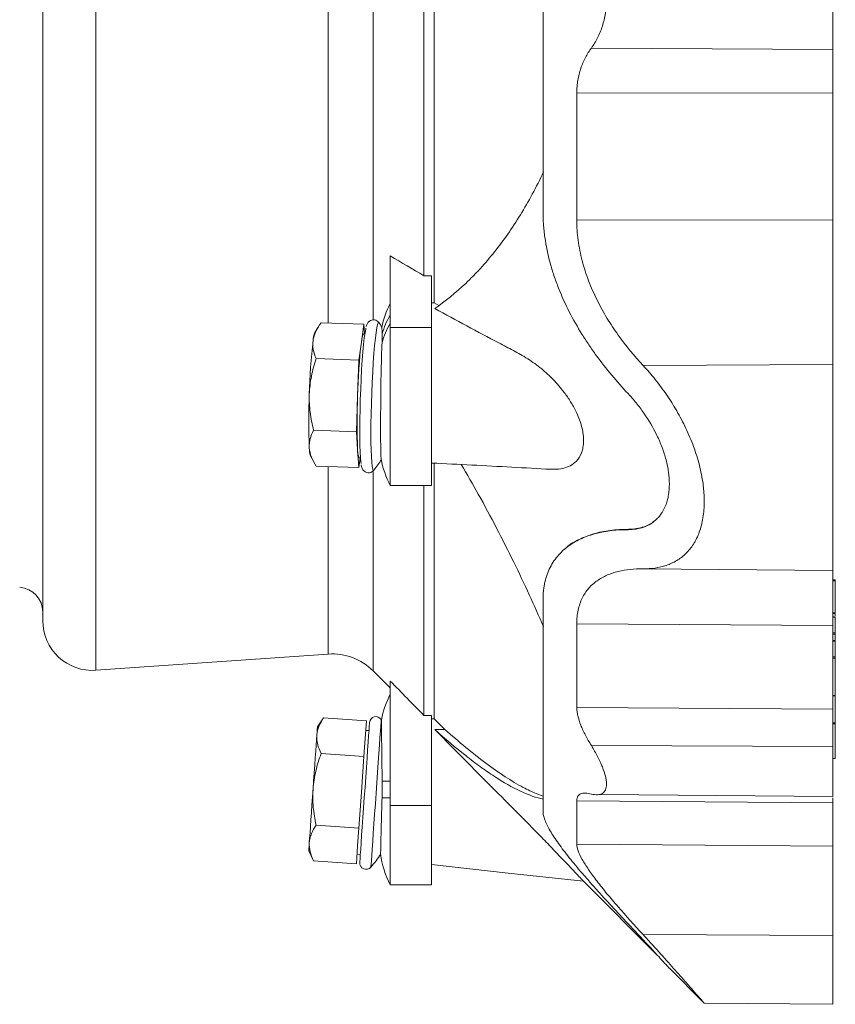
# Model space of a CAD drawing. Header units: millimetres. Extents: x -49 to 952, y -254 to 809.
# Tile 5 of 10: x 158 to 355, y 318 to 556. Entities that reach past the tile are written whole.
import ezdxf

# ---------------------------------------------------------------- set-up
doc = ezdxf.new("R2010")
doc.units = ezdxf.units.MM

msp = doc.modelspace()

# ---------------------------------------------------------------- linework, layer by layer
at = {"color": 7, "linetype": 'Continuous', "lineweight": 15}
for p, q in [((258.34, 487.34), (258.34, 633.94)), ((255.86, 493.91), (255.86, 627.38)), ((163.74, 410.51), (163.74, 560.64)), ((354.74, 548.62), (296.35, 548.93)), ((247.74, 481.38), (247.74, 498.69)), ((255.86, 493.91), (257.74, 493.91)), ((257.74, 481.38), (257.74, 493.91)), ((257.74, 487.34), (258.34, 487.34)), ((258.34, 487.34), (259.48, 486.74)), ((230.37, 481.57), (229.5, 480.17)), ((241.35, 482.16), (231.02, 482.52)), ((241.35, 482.16), (240.75, 477.84)), ((241.51, 479.83), (241.35, 482.16)), ((247.74, 443.18), (247.74, 481.38)), ((257.74, 443.18), (257.74, 481.38)), ((241.59, 479.83), (241.27, 479.84)), ((240.75, 477.84), (240.14, 473.52)), ((240.14, 473.52), (229.81, 473.88)), ((240.14, 473.52), (239.84, 464.87)), ((239.84, 464.87), (239.54, 456.21)), ((239.54, 456.21), (229.2, 456.57)), ((239.54, 456.21), (239.84, 451.88)), ((228.46, 450.35), (229.23, 448.89)), ((239.84, 451.88), (240.14, 447.54)), ((240.14, 447.54), (240.47, 449.85)), ((240.22, 449.86), (240.54, 449.85)), ((240.14, 447.54), (229.81, 447.9)), ((258.34, 386.85), (258.34, 448.53)), ((247.74, 443.18), (257.74, 443.18)), ((255.86, 387.64), (255.86, 443.18)), ((305.22, 432.52), (305.36, 432.63)), ((308.9, 423.07), (354.74, 422.67)), ((355.25, 420.43), (354.74, 420.43)), ((355.25, 412.44), (355.25, 420.18)), ((355.31, 412.28), (354.68, 412.28)), ((355.25, 411.5), (354.74, 411.5)), ((355.25, 407.57), (355.25, 411.38)), ((355.25, 405.73), (355.25, 407.24)), ((355.25, 405.71), (354.74, 405.71)), ((355.25, 401.78), (355.25, 405.59)), ((176.58, 398.54), (232.73, 402.47)), ((355.25, 392.44), (355.25, 401.45)), ((243.61, 398.4), (247.74, 394.27)), ((247.74, 365.88), (247.74, 395.94)), ((354.74, 392.41), (355.25, 392.41)), ((355.25, 385.85), (355.25, 392.39)), ((231.62, 387.06), (230.12, 384.84)), ((241.95, 386.34), (231.62, 387.06)), ((241.95, 386.34), (241.65, 382.02)), ((255.86, 387.64), (257.74, 387.64)), ((257.74, 365.88), (257.74, 387.64)), ((257.74, 386.85), (258.34, 386.85)), ((258.34, 386.85), (260.94, 384.23)), ((355.25, 377.26), (355.25, 385.61)), ((242.59, 383.97), (241.79, 384.02)), ((258.47, 384.23), (260.94, 384.23)), ((241.65, 382.02), (241.35, 377.7)), ((241.35, 377.7), (231.02, 378.42)), ((354.74, 380.15), (296.35, 380.34)), ((241.35, 377.7), (240.75, 369.06)), ((354.74, 377.23), (355.25, 377.23)), ((240.75, 369.06), (240.14, 360.42)), ((298.47, 368.56), (354.74, 368.08)), ((247.74, 346.71), (247.74, 365.88)), ((257.74, 346.71), (257.74, 365.88)), ((240.14, 360.42), (229.81, 361.14)), ((240.14, 360.42), (239.84, 356.1)), ((228.03, 354.91), (229.2, 352.5)), ((239.84, 356.1), (239.54, 351.78)), ((239.54, 351.78), (229.2, 352.5)), ((239.7, 354.1), (240.5, 354.04)), ((294.43, 347.58), (312.19, 329.81)), ((247.74, 346.71), (257.74, 346.71)), ((315.2, 326.52), (323.6, 318.11)), ((323.6, 318.09), (354.74, 317.82))]:
    msp.add_line(p, q, dxfattribs=at)
at = {"color": 8, "linetype": 'Continuous', "lineweight": 0}
for p, q in [((176.58, 398.54), (176.58, 560.64)), ((232.73, 482.46), (232.73, 560.64)), ((243.61, 483.16), (243.61, 560.64)), ((354.74, 538.02), (292.82, 538.08)), ((354.74, 507.3), (292.82, 507.43)), ((257.74, 481.38), (247.74, 481.38)), ((354.74, 472.42), (308.84, 472.22)), ((232.73, 402.47), (232.73, 447.8)), ((243.61, 398.4), (243.61, 446.89)), ((355.25, 420.18), (354.74, 420.18)), ((355.25, 412.44), (354.74, 412.44)), ((354.74, 409.37), (292.82, 409.75)), ((355.25, 411.38), (354.74, 411.38)), ((355.25, 407.57), (354.74, 407.57)), ((355.25, 407.24), (354.74, 407.24)), ((355.25, 405.59), (354.74, 405.59)), ((355.25, 401.78), (354.74, 401.78)), ((355.25, 401.45), (354.74, 401.45)), ((355.25, 392.44), (354.74, 392.44)), ((354.74, 389.15), (292.82, 389.59)), ((355.25, 385.85), (354.74, 385.85)), ((355.25, 385.61), (354.74, 385.61)), ((355.25, 377.26), (354.74, 377.26)), ((247.74, 371.74), (245.78, 371.74)), ((247.74, 367.71), (245.74, 367.71)), ((354.74, 366.54), (292.82, 367.03)), ((257.74, 365.88), (247.74, 365.88)), ((354.74, 356.03), (292.82, 356.55)), ((354.74, 334.45), (308.84, 334.65))]:
    msp.add_line(p, q, dxfattribs=at)
at = {"color": 7, "linetype": 'Continuous', "lineweight": 15, "flags": 128}
for points in [[(241.86, 481.22), (241.8, 481), (241.63, 480.09), (241.46, 478.86), (241.29, 477.32), (241.12, 475.52), (240.97, 473.49), (240.82, 471.28), (240.69, 468.93), (240.58, 466.49), (240.49, 464.01), (240.42, 461.56), (240.38, 459.17), (240.36, 456.9), (240.37, 454.8), (240.4, 452.92), (240.46, 451.29), (240.53, 449.95), (240.63, 448.92), (240.69, 448.55)], [(240.75, 477.84), (240.88, 478.71), (241.02, 479.33), (241.15, 479.71), (241.27, 479.84), (241.27, 479.84)], [(289.91, 427.87), (289.82, 427.78), (289.72, 427.7)], [(242.73, 385.93), (242.73, 385.92), (242.71, 385.65), (242.66, 385.02), (242.6, 384.05), (242.51, 382.77), (242.4, 381.19), (242.27, 379.35), (242.12, 377.29), (241.97, 375.05), (241.8, 372.68), (241.63, 370.24), (241.46, 367.77), (241.29, 365.32), (241.12, 362.96), (240.97, 360.72), (240.82, 358.66), (240.69, 356.82), (240.58, 355.24), (240.49, 353.95), (240.42, 352.99), (240.38, 352.36), (240.36, 352.09), (240.36, 352.08)], [(230.12, 384.84), (230.11, 384.71), (230.09, 384.33), (230.04, 383.7), (229.98, 382.83)], [(229.07, 369.87), (229.21, 371.83), (229.35, 373.75), (229.48, 375.6), (229.6, 377.36), (229.71, 378.98), (229.81, 380.46), (229.91, 381.75), (229.98, 382.83)], [(229.07, 369.87), (228.94, 367.92), (228.8, 366), (228.67, 364.15), (228.55, 362.39), (228.44, 360.77), (228.34, 359.29), (228.24, 358), (228.17, 356.92)], [(228.17, 356.92), (228.11, 356.05), (228.06, 355.42), (228.04, 355.04), (228.03, 354.91)], [(257.74, 351.59), (276.23, 349.55), (294.43, 347.55)]]:
    msp.add_lwpolyline(points, dxfattribs=at)
at = {"color": 8, "linetype": 'Continuous', "lineweight": 0, "flags": 128}
for points in [[(245.02, 482.52), (244.98, 482.57), (244.82, 482.52), (244.66, 482.1), (244.48, 481.32), (244.3, 480.21), (244.13, 478.78), (243.95, 477.07), (243.79, 475.11), (243.63, 472.93), (243.49, 470.59), (243.36, 468.13), (243.26, 465.59), (243.17, 463.05), (243.11, 460.53), (243.07, 458.1), (243.06, 455.81), (243.07, 453.69), (243.11, 451.81), (243.17, 450.18), (243.26, 448.85), (243.36, 447.85), (243.49, 447.18), (243.63, 446.88), (243.78, 446.93)], [(245.55, 386.65), (245.54, 386.46), (245.5, 385.92), (245.44, 385.03), (245.35, 383.81), (245.25, 382.29), (245.12, 380.49), (244.98, 378.45), (244.82, 376.22), (244.66, 373.83), (244.48, 371.35), (244.3, 368.81), (244.13, 366.27), (243.95, 363.78), (243.79, 361.4), (243.63, 359.17), (243.49, 357.13), (243.36, 355.33), (243.26, 353.8), (243.17, 352.59), (243.11, 351.7), (243.07, 351.15), (243.06, 350.97)]]:
    msp.add_lwpolyline(points, dxfattribs=at)
at = {"color": 7, "linetype": 'Continuous', "lineweight": 15}
for centre, radius, start, end in [((266.49, 477.19), 21.25, 151.9275, 168.447), ((220.27, 465.57), 30, 32.0178, 34.4399), ((235.08, 477.92), 6.01, 158.0724, 176.9054), ((374.43, 461.58), 146.31, 173.4574, 178.5523), ((386.1, 461.17), 146.31, 173.4574, 178.5523), ((373.77, 458.78), 145.75, 177.4458, 182.5542), ((385.45, 458.37), 145.75, 177.4458, 182.5542), ((234.1, 452.19), 5.94, 179.0808, 198.0056), ((243.61, 451.55), 3.79, 175.0062, 206.4513), ((220.27, 465.57), 30, 321.5552, 327.6555), ((266.49, 453.18), 21.25, 189.6569, 208.0725), ((157.74, 412.63), 6, 0, 86), ((175.74, 410.51), 12, 180, 274), ((233.71, 388.5), 14, 45, 94), ((266.49, 382.74), 21.25, 151.9275, 169.5811), ((244.26, 385.82), 1.53, 32.5838, 176), ((220.27, 370.49), 30, 32.4487, 32.5838), ((220.27, 370.49), 30, 319.4162, 326.9655), ((266.49, 356.71), 21.25, 186.921, 208.0725), ((241.89, 351.97), 1.53, 176, 319.4162)]:
    msp.add_arc(centre, radius, start, end, dxfattribs=at)
at = {"color": 8, "linetype": 'Continuous', "lineweight": 0}
for centre, radius, start, end in [((262.15, 475.46), 16.94, 148.2522, 165.0584), ((262.13, 473.46), 16.93, 148.2465, 165.5045)]:
    msp.add_arc(centre, radius, start, end, dxfattribs=at)
at = {"color": 7, "linetype": 'Continuous', "lineweight": 15}
for points, knots in [([(284.66, 611.8), (284.66, 603.55), (284.66, 595.09), (284.66, 577.97), (284.66, 569.31), (284.66, 551.98), (284.66, 543.31), (284.66, 526.19), (284.66, 517.74), (284.66, 509.48)], [0, 0, 0, 0, 0.25, 0.25, 0.5, 0.5, 0.75, 0.75, 1, 1, 1, 1]), ([(296.35, 572.36), (296.9, 571.59), (297.39, 570.77), (298.06, 569.44), (298.27, 568.98), (298.66, 568.04), (298.84, 567.55), (299.32, 566.05), (299.57, 565.02), (299.83, 563.41), (299.89, 562.87), (299.98, 561.76), (300, 561.21), (300.01, 559.56), (299.92, 558.46), (299.67, 556.84), (299.56, 556.3), (299.31, 555.26), (299.17, 554.75), (298.85, 553.75), (298.67, 553.27), (298.28, 552.31), (298.07, 551.85), (297.4, 550.52), (296.9, 549.7), (296.35, 548.93)], [0, 0, 0, 0, 0.125, 0.125, 0.1875, 0.1875, 0.25, 0.25, 0.375, 0.375, 0.4375, 0.4375, 0.5, 0.5, 0.625, 0.625, 0.6875, 0.6875, 0.75, 0.75, 0.8125, 0.8125, 0.875, 0.875, 1, 1, 1, 1]), ([(354.74, 548.62), (354.74, 549.41), (354.74, 550.28), (354.74, 552.12), (354.74, 553.11), (354.74, 555.16), (354.74, 556.23), (354.74, 558.41), (354.74, 559.53), (354.74, 561.76), (354.74, 562.87), (354.74, 565.06), (354.74, 566.13), (354.74, 568.18), (354.74, 569.16), (354.74, 571), (354.74, 571.87), (354.74, 572.67)], [0, 0, 0, 0, 0.125, 0.125, 0.25, 0.25, 0.375, 0.375, 0.5, 0.5, 0.625, 0.625, 0.75, 0.75, 0.875, 0.875, 1, 1, 1, 1]), ([(296.35, 548.93), (295.82, 548.21), (295.35, 547.45), (294.7, 546.23), (294.5, 545.81), (294.12, 544.94), (293.95, 544.48), (293.48, 543.1), (293.23, 542.15), (292.99, 540.66), (292.92, 540.16), (292.84, 539.13), (292.82, 538.61), (292.82, 538.08)], [0, 0, 0, 0, 0.25, 0.25, 0.375, 0.375, 0.5, 0.5, 0.75, 0.75, 0.875, 0.875, 1, 1, 1, 1]), ([(354.74, 548.62), (354.74, 547.11), (354.74, 545.42), (354.74, 541.82), (354.74, 539.92), (354.74, 538.02)], [0, 0, 0, 0, 0.5, 0.5, 1, 1, 1, 1]), ([(284.79, 519.01), (283.03, 515.3), (281.17, 511.84), (277.21, 505.4), (275.12, 502.41), (271.81, 498.27), (270.68, 496.94), (268.94, 495.04), (268.35, 494.42), (267.16, 493.22), (266.57, 492.63), (263.55, 489.77), (261.05, 487.74), (258.47, 485.95)], [0, 0, 0, 0, 0.25, 0.25, 0.5, 0.5, 0.625, 0.625, 0.6875, 0.6875, 0.75, 0.75, 1, 1, 1, 1]), ([(305.22, 465.42), (302.51, 468.28), (299.93, 471.34), (296.92, 475.48), (296.33, 476.32), (295.17, 478.03), (294.61, 478.89), (292.98, 481.53), (291.96, 483.33), (290.06, 487.04), (289.19, 488.95), (288.02, 491.92), (287.65, 492.93), (286.97, 494.96), (286.66, 495.98), (285.83, 499.05), (285.4, 501.11), (285.03, 503.72), (284.97, 504.25), (284.86, 505.3), (284.81, 505.82), (284.7, 507.4), (284.66, 508.44), (284.66, 509.48)], [0, 0, 0, 0, 0.25, 0.25, 0.3125, 0.3125, 0.375, 0.375, 0.5, 0.5, 0.625, 0.625, 0.6875, 0.6875, 0.75, 0.75, 0.875, 0.875, 0.90625, 0.90625, 0.9375, 0.9375, 1, 1, 1, 1]), ([(292.82, 507.43), (292.82, 505.77), (292.93, 504.12), (293.37, 500.82), (293.7, 499.17), (294.34, 496.71), (294.58, 495.89), (295.11, 494.26), (295.39, 493.46), (296.29, 491.09), (296.97, 489.55), (298.08, 487.3), (298.47, 486.56), (299.28, 485.09), (299.69, 484.37), (300.98, 482.25), (301.88, 480.89), (304.69, 476.95), (306.71, 474.51), (308.84, 472.22)], [0, 0, 0, 0, 0.125, 0.125, 0.25, 0.25, 0.3125, 0.3125, 0.375, 0.375, 0.5, 0.5, 0.5625, 0.5625, 0.625, 0.625, 0.75, 0.75, 1, 1, 1, 1]), ([(354.74, 507.3), (354.74, 504.46), (354.74, 501.49), (354.74, 495.47), (354.74, 492.41), (354.74, 486.37), (354.74, 483.39), (354.74, 477.68), (354.74, 474.96), (354.74, 472.42)], [0, 0, 0, 0, 0.25, 0.25, 0.5, 0.5, 0.75, 0.75, 1, 1, 1, 1]), ([(286.55, 447.16), (287.05, 447.14), (288.22, 447.09), (289.94, 447.41), (291.66, 448.14), (293.19, 449.47), (294.12, 451.25), (294.46, 453.16), (294.48, 455.19), (293.98, 457.91), (292.81, 460.88), (291.35, 463.5), (289.53, 466.13), (287.18, 468.83), (284.22, 471.58), (280.95, 473.9), (277.49, 475.84), (269.99, 479.75), (263.65, 483.16), (258.47, 485.95)], [0, 0, 0, 0, 0.030127, 0.070443, 0.111285, 0.152012, 0.199926, 0.224125, 0.248315, 0.291583, 0.336205, 0.372337, 0.408534, 0.46413, 0.519824, 0.583726, 0.647994, 0.712297, 1, 1, 1, 1]), ([(245.02, 482.5), (244.99, 482.55), (244.91, 482.71), (244.55, 483.04), (243.93, 483.29), (243.25, 483.25), (242.71, 482.97), (242.37, 482.63), (242.17, 482.31), (242.03, 482), (241.97, 481.78), (241.93, 481.66)], [0, 0, 0, 0, 0.051488, 0.15969, 0.271549, 0.385412, 0.489196, 0.587284, 0.696364, 0.838825, 1, 1, 1, 1]), ([(229.07, 478.25), (229.13, 478.61), (229.21, 478.98), (229.44, 479.71), (229.58, 480.07), (230.08, 481.14), (230.51, 481.84), (231.02, 482.52)], [0, 0, 0, 0, 0.25, 0.25, 0.5, 0.5, 1, 1, 1, 1]), ([(245.69, 481.46), (245.69, 481.47), (245.71, 481.5), (245.73, 481.08), (245.76, 480.28), (245.78, 479.83)], [0, 0, 0, 0, 0.120741, 0.5032164, 1, 1, 1, 1]), ([(229.81, 473.88), (229.5, 474.6), (229.26, 475.33), (229, 476.79), (228.97, 477.52), (229.07, 478.25)], [0, 0, 0, 0, 0.5, 0.5, 1, 1, 1, 1]), ([(245.55, 449.62), (245.53, 449.71), (245.5, 449.92), (245.46, 450.76), (245.43, 452.03), (245.41, 453.68), (245.4, 455.66), (245.4, 457.91), (245.41, 460.39), (245.42, 462.99), (245.45, 465.68), (245.48, 468.33), (245.53, 470.91), (245.59, 473.3), (245.65, 475.46), (245.71, 476.87), (245.74, 477.56), (245.74, 477.69)], [0, 0, 0, 0, 0.055165, 0.126677, 0.196533, 0.268386, 0.338758, 0.411149, 0.4819, 0.554705, 0.625398, 0.698166, 0.768408, 0.840715, 0.910457, 0.982238, 1, 1, 1, 1]), ([(228.17, 465.27), (228.19, 466.01), (228.25, 466.75), (228.42, 468.2), (228.54, 468.92), (228.97, 471.07), (229.35, 472.48), (229.81, 473.88)], [0, 0, 0, 0, 0.25, 0.25, 0.5, 0.5, 1, 1, 1, 1]), ([(308.84, 423.07), (309.84, 423.06), (310.81, 423.12), (312.69, 423.39), (313.59, 423.6), (314.9, 424.05), (315.33, 424.22), (316.16, 424.6), (316.57, 424.82), (317.76, 425.53), (318.5, 426.1), (319.85, 427.43), (320.47, 428.18), (321.16, 429.27), (321.29, 429.49), (321.55, 429.95), (321.67, 430.19), (322.03, 430.91), (322.24, 431.42), (322.82, 433), (323.12, 434.15), (323.52, 436.65), (323.62, 437.96), (323.63, 440.02), (323.6, 440.72), (323.53, 441.79), (323.5, 442.15), (323.42, 442.88), (323.38, 443.25), (323.13, 445.1), (322.83, 446.59), (322.26, 448.85), (322.04, 449.6), (321.57, 451.11), (321.32, 451.87), (320.5, 454.11), (319.88, 455.57), (318.86, 457.74), (318.5, 458.45), (317.76, 459.86), (317.37, 460.56), (316.19, 462.6), (315.36, 463.91), (313.62, 466.44), (312.71, 467.66), (311.29, 469.42), (310.81, 470), (309.84, 471.13), (309.34, 471.68), (308.84, 472.22)], [0, 0, 0, 0, 0.0625, 0.0625, 0.125, 0.125, 0.15625, 0.15625, 0.1875, 0.1875, 0.25, 0.25, 0.3125, 0.3125, 0.328125, 0.328125, 0.34375, 0.34375, 0.375, 0.375, 0.4375, 0.4375, 0.5, 0.5, 0.53125, 0.53125, 0.546875, 0.546875, 0.5625, 0.5625, 0.625, 0.625, 0.65625, 0.65625, 0.6875, 0.6875, 0.75, 0.75, 0.78125, 0.78125, 0.8125, 0.8125, 0.875, 0.875, 0.9375, 0.9375, 0.96875, 0.96875, 1, 1, 1, 1]), ([(354.74, 472.42), (354.74, 471.38), (354.74, 470.28), (354.74, 467.96), (354.74, 466.73), (354.74, 464.16), (354.74, 462.81), (354.74, 460.03), (354.74, 458.59), (354.74, 455.64), (354.74, 454.13), (354.74, 451.1), (354.74, 449.56), (354.74, 446.52), (354.74, 445.01), (354.74, 442.06), (354.74, 440.61), (354.74, 437.85), (354.74, 436.52), (354.74, 434.02), (354.74, 432.85), (354.74, 430.7), (354.74, 429.71), (354.74, 427.94), (354.74, 427.15), (354.74, 425.78), (354.74, 425.2), (354.74, 424.22), (354.74, 423.83), (354.74, 423.22), (354.74, 423.01), (354.74, 422.73), (354.74, 422.67), (354.74, 422.67)], [0, 0, 0, 0, 0.0625, 0.0625, 0.125, 0.125, 0.1875, 0.1875, 0.25, 0.25, 0.3125, 0.3125, 0.375, 0.375, 0.4375, 0.4375, 0.5, 0.5, 0.5625, 0.5625, 0.625, 0.625, 0.6875, 0.6875, 0.75, 0.75, 0.8125, 0.8125, 0.875, 0.875, 0.9375, 0.9375, 1, 1, 1, 1]), ([(229.2, 456.57), (228.84, 458), (228.56, 459.44), (228.19, 462.34), (228.12, 463.8), (228.17, 465.27)], [0, 0, 0, 0, 0.5, 0.5, 1, 1, 1, 1]), ([(315.2, 443.58), (315.2, 444.51), (315.13, 445.46), (314.93, 446.91), (314.84, 447.4), (314.64, 448.4), (314.53, 448.9), (314.13, 450.4), (313.82, 451.4), (313.26, 452.88), (313.07, 453.37), (312.65, 454.35), (312.42, 454.84), (311.27, 457.22), (310.21, 459.02), (308.43, 461.57), (307.82, 462.39), (306.55, 463.95), (305.89, 464.7), (305.22, 465.42)], [0, 0, 0, 0, 0.125, 0.125, 0.1875, 0.1875, 0.25, 0.25, 0.375, 0.375, 0.4375, 0.4375, 0.5, 0.5, 0.75, 0.75, 0.875, 0.875, 1, 1, 1, 1]), ([(228.17, 452.28), (228.14, 452.65), (228.15, 453.02), (228.22, 453.75), (228.29, 454.11), (228.56, 455.18), (228.85, 455.88), (229.2, 456.57)], [0, 0, 0, 0, 0.25, 0.25, 0.5, 0.5, 1, 1, 1, 1]), ([(229.81, 447.9), (229.35, 448.63), (228.96, 449.35), (228.4, 450.81), (228.22, 451.55), (228.17, 452.28)], [0, 0, 0, 0, 0.5, 0.5, 1, 1, 1, 1]), ([(240.72, 448.22), (240.72, 448.18), (240.76, 447.92), (240.84, 447.64), (240.99, 447.23), (241.24, 446.83), (241.68, 446.45), (242.34, 446.23), (243.04, 446.33), (243.54, 446.64), (243.76, 446.88), (243.81, 446.97), (243.82, 446.98)], [0, 0, 0, 0, 0.044146, 0.260317, 0.398559, 0.497394, 0.596533, 0.698723, 0.810057, 0.901461, 0.991747, 1, 1, 1, 1]), ([(257.74, 448.64), (264.21, 448.31), (273.81, 447.82), (283.42, 447.3), (286.55, 447.13)], [0, 0, 0, 0, 0.673333, 1, 1, 1, 1]), ([(284.79, 409.02), (283.66, 411.6), (281.39, 416.77), (277.58, 424.77), (273.47, 432.9), (269.25, 440.8), (266.3, 445.89), (264.91, 448.27)], [0, 0, 0, 0, 0.2014813, 0.4029796, 0.6102025, 0.8174424, 1, 1, 1, 1]), ([(315.2, 443.58), (315.2, 442.65), (315.13, 441.78), (314.93, 440.54), (314.84, 440.14), (314.64, 439.37), (314.53, 439), (314.13, 437.93), (313.82, 437.28), (313.26, 436.41), (313.07, 436.13), (312.65, 435.61), (312.42, 435.37), (311.27, 434.24), (310.21, 433.59), (308.43, 432.95), (307.82, 432.79), (306.55, 432.58), (305.89, 432.53), (305.22, 432.52)], [0, 0, 0, 0, 0.125, 0.125, 0.1875, 0.1875, 0.25, 0.25, 0.375, 0.375, 0.4375, 0.4375, 0.5, 0.5, 0.75, 0.75, 0.875, 0.875, 1, 1, 1, 1]), ([(311.59, 434.68), (311.45, 434.55), (310.74, 433.86), (309.26, 433.26), (307.31, 432.73), (306.01, 432.67), (305.36, 432.63)], [0, 0, 0, 0, 0.0855, 0.439268, 0.719583, 1, 1, 1, 1]), ([(305.22, 432.52), (302.51, 432.52), (299.93, 432.23), (296.92, 431.46), (296.33, 431.28), (295.17, 430.89), (294.61, 430.67), (292.98, 429.95), (291.96, 429.38), (290.06, 428.04), (289.19, 427.28), (288.02, 425.95), (287.65, 425.48), (286.97, 424.48), (286.66, 423.96), (285.83, 422.32), (285.4, 421.12), (285.03, 419.48), (284.97, 419.15), (284.86, 418.47), (284.81, 418.12), (284.7, 417.05), (284.66, 416.32), (284.66, 415.57)], [0, 0, 0, 0, 0.25, 0.25, 0.3125, 0.3125, 0.375, 0.375, 0.5, 0.5, 0.625, 0.625, 0.6875, 0.6875, 0.75, 0.75, 0.875, 0.875, 0.90625, 0.90625, 0.9375, 0.9375, 1, 1, 1, 1]), ([(305.36, 432.63), (303.87, 432.58), (300.9, 432.47), (296.88, 431.64), (293.36, 430.21), (291.15, 429.06), (290.29, 428.17), (290.26, 428.14)], [0, 0, 0, 0, 0.258956, 0.51782, 0.754795, 0.992364, 1, 1, 1, 1]), ([(292.82, 409.75), (292.82, 410.96), (292.93, 412.07), (293.37, 414.14), (293.7, 415.09), (294.34, 416.4), (294.58, 416.82), (295.11, 417.61), (295.39, 417.98), (296.29, 419.03), (296.97, 419.64), (298.08, 420.43), (298.47, 420.68), (299.28, 421.13), (299.69, 421.34), (300.98, 421.9), (301.88, 422.2), (304.69, 422.9), (306.71, 423.1), (308.84, 423.07)], [0, 0, 0, 0, 0.125, 0.125, 0.25, 0.25, 0.3125, 0.3125, 0.375, 0.375, 0.5, 0.5, 0.5625, 0.5625, 0.625, 0.625, 0.75, 0.75, 1, 1, 1, 1]), ([(354.74, 409.37), (354.74, 411.43), (354.74, 413.32), (354.74, 416.66), (354.74, 418.09), (354.74, 420.39), (354.74, 421.26), (354.74, 422.41), (354.74, 422.68), (354.74, 422.67)], [0, 0, 0, 0, 0.25, 0.25, 0.5, 0.5, 0.75, 0.75, 1, 1, 1, 1]), ([(355.25, 420.43), (355.25, 420.43), (355.25, 420.43), (355.25, 420.4), (355.25, 420.35), (355.25, 420.3), (355.25, 420.24), (355.25, 420.2), (355.25, 420.18)], [0, 0, 0, 0, 0.155874, 0.3378, 0.519718, 0.69419, 0.855346, 1, 1, 1, 1]), ([(284.66, 415.57), (284.66, 409.58), (284.66, 403.94), (284.66, 393.48), (284.66, 388.66), (284.66, 380), (284.66, 376.15), (284.66, 369.49), (284.66, 366.68), (284.66, 364.41)], [0, 0, 0, 0, 0.25, 0.25, 0.5, 0.5, 0.75, 0.75, 1, 1, 1, 1]), ([(355.25, 412.24), (355.25, 412.25), (355.25, 412.29), (355.25, 412.15), (355.25, 411.79), (355.25, 411.7)], [0, 0, 0, 0, 0.1818, 0.792151, 1, 1, 1, 1]), ([(355.25, 411.5), (355.25, 411.5), (355.25, 411.5), (355.25, 411.45), (355.25, 411.4), (355.25, 411.38)], [0, 0, 0, 0, 0.344463, 0.684985, 1, 1, 1, 1]), ([(355.25, 407.57), (355.25, 407.52), (355.25, 407.45), (355.25, 407.32), (355.25, 407.27), (355.25, 407.24)], [0, 0, 0, 0, 0.5, 0.5, 1, 1, 1, 1]), ([(355.25, 405.71), (355.25, 405.71), (355.25, 405.7), (355.25, 405.66), (355.25, 405.61), (355.25, 405.59)], [0, 0, 0, 0, 0.344477, 0.684991, 1, 1, 1, 1]), ([(355.25, 401.78), (355.25, 401.73), (355.25, 401.66), (355.25, 401.53), (355.25, 401.48), (355.25, 401.45)], [0, 0, 0, 0, 0.5, 0.5, 1, 1, 1, 1]), ([(355.25, 392.44), (355.25, 392.43), (355.25, 392.41), (355.25, 392.41), (355.25, 392.41)], [0, 0, 0, 0, 0.6181162, 1, 1, 1, 1]), ([(296.35, 380.34), (295.82, 381.19), (295.35, 382.02), (294.7, 383.26), (294.5, 383.67), (294.12, 384.49), (293.95, 384.9), (293.48, 386.09), (293.23, 386.85), (292.99, 387.93), (292.92, 388.28), (292.84, 388.95), (292.82, 389.28), (292.82, 389.59)], [0, 0, 0, 0, 0.25, 0.25, 0.375, 0.375, 0.5, 0.5, 0.75, 0.75, 0.875, 0.875, 1, 1, 1, 1]), ([(354.74, 380.15), (354.74, 381.91), (354.74, 383.61), (354.74, 386.67), (354.74, 388.03), (354.74, 389.15)], [0, 0, 0, 0, 0.5, 0.5, 1, 1, 1, 1]), ([(229.98, 382.83), (230.01, 383.2), (230.06, 383.57), (230.24, 384.29), (230.35, 384.64), (230.78, 385.7), (231.16, 386.38), (231.62, 387.06)], [0, 0, 0, 0, 0.25, 0.25, 0.5, 0.5, 1, 1, 1, 1]), ([(245.59, 386.58), (245.59, 386.59), (245.59, 386.66), (245.59, 386.4), (245.6, 385.76), (245.61, 384.65), (245.63, 383.15), (245.65, 381.32), (245.68, 379.16), (245.71, 376.82), (245.74, 374.32), (245.77, 372.61), (245.78, 371.74)], [0, 0, 0, 0, 0.001241, 0.114465, 0.224552, 0.337834, 0.44787, 0.561103, 0.671016, 0.784124, 0.890612, 1, 1, 1, 1]), ([(355.25, 385.85), (355.25, 385.8), (355.25, 385.75), (355.25, 385.67), (355.25, 385.63), (355.25, 385.61)], [0, 0, 0, 0, 0.5, 0.5, 1, 1, 1, 1]), ([(294.43, 347.58), (294.44, 347.57), (294.47, 347.54), (293.96, 348.08), (292.82, 349.29), (291.36, 350.84), (289.54, 352.74), (287.2, 355.19), (284.5, 357.98), (281.84, 360.7), (278.38, 364.2), (270.58, 372.03), (263.65, 379.01), (258.47, 384.23)], [0, 0, 0, 0, 0.0134409, 0.0702215, 0.1287802, 0.1755865, 0.2237005, 0.2957484, 0.3697474, 0.4323372, 0.4949339, 0.6224401, 1, 1, 1, 1]), ([(284.79, 367.38), (283.03, 367.75), (281.17, 368.41), (277.21, 370.27), (275.12, 371.46), (271.81, 373.61), (270.68, 374.39), (268.94, 375.65), (268.35, 376.09), (267.16, 376.99), (266.57, 377.45), (263.55, 379.82), (261.05, 381.93), (258.47, 384.23)], [0, 0, 0, 0, 0.25, 0.25, 0.5, 0.5, 0.625, 0.625, 0.6875, 0.6875, 0.75, 0.75, 1, 1, 1, 1]), ([(260.94, 384.23), (262.64, 382.75), (266.04, 379.79), (270.89, 375.98), (275.54, 372.71), (279.56, 370.34), (282.59, 368.85), (284.1, 368.35), (284.66, 368.16)], [0, 0, 0, 0, 0.1897782, 0.3795423, 0.5742453, 0.7689296, 0.9149695, 1, 1, 1, 1]), ([(231.02, 378.42), (230.66, 379.16), (230.37, 379.89), (230.01, 381.36), (229.93, 382.1), (229.98, 382.83)], [0, 0, 0, 0, 0.5, 0.5, 1, 1, 1, 1]), ([(229.07, 369.87), (229.13, 370.61), (229.21, 371.34), (229.44, 372.8), (229.58, 373.52), (230.08, 375.66), (230.51, 377.05), (231.02, 378.42)], [0, 0, 0, 0, 0.25, 0.25, 0.5, 0.5, 1, 1, 1, 1]), ([(296.35, 380.34), (296.9, 379.45), (297.39, 378.57), (298.06, 377.28), (298.27, 376.85), (298.66, 376.01), (298.84, 375.59), (299.32, 374.39), (299.57, 373.64), (299.83, 372.59), (299.89, 372.26), (299.98, 371.62), (300, 371.32), (300.01, 370.5), (299.92, 370.03), (299.67, 369.46), (299.56, 369.29), (299.31, 369.01), (299.17, 368.89), (298.85, 368.69), (298.67, 368.62), (298.28, 368.51), (298.07, 368.48), (297.4, 368.44), (296.9, 368.5), (296.35, 368.63)], [0, 0, 0, 0, 0.125, 0.125, 0.1875, 0.1875, 0.25, 0.25, 0.375, 0.375, 0.4375, 0.4375, 0.5, 0.5, 0.625, 0.625, 0.6875, 0.6875, 0.75, 0.75, 0.8125, 0.8125, 0.875, 0.875, 1, 1, 1, 1]), ([(354.74, 368.08), (354.74, 368.08), (354.74, 368.06), (354.74, 369.1), (354.74, 371.12), (354.74, 373.89), (354.74, 376.83), (354.74, 379.06), (354.74, 380.15)], [0, 0, 0, 0, 0.001325, 0.23152, 0.466592, 0.650193, 0.828952, 1, 1, 1, 1]), ([(355.25, 377.26), (355.25, 377.24), (355.25, 377.22), (355.25, 377.23), (355.25, 377.23)], [0, 0, 0, 0, 0.812809, 1, 1, 1, 1]), ([(229.81, 361.14), (229.5, 362.58), (229.26, 364.04), (229, 366.95), (228.97, 368.41), (229.07, 369.87)], [0, 0, 0, 0, 0.5, 0.5, 1, 1, 1, 1]), ([(245.4, 354.15), (245.4, 354.14), (245.4, 354.09), (245.41, 354.49), (245.43, 355.32), (245.45, 356.59), (245.49, 358.24), (245.54, 360.2), (245.6, 362.45), (245.67, 364.96), (245.72, 366.78), (245.74, 367.71)], [0, 0, 0, 0, 0.048076, 0.16781, 0.284421, 0.404443, 0.520528, 0.640028, 0.755248, 0.873848, 1, 1, 1, 1]), ([(296.35, 368.63), (295.82, 368.76), (295.35, 368.83), (294.7, 368.85), (294.5, 368.84), (294.12, 368.78), (293.95, 368.74), (293.48, 368.55), (293.23, 368.35), (292.99, 367.95), (292.92, 367.79), (292.84, 367.44), (292.82, 367.24), (292.82, 367.03)], [0, 0, 0, 0, 0.25, 0.25, 0.375, 0.375, 0.5, 0.5, 0.75, 0.75, 0.875, 0.875, 1, 1, 1, 1]), ([(354.74, 366.54), (354.74, 366.96), (354.74, 367.47), (354.74, 367.69), (354.74, 367.73)], [0, 0, 0, 0, 0.832131, 1, 1, 1, 1]), ([(305.22, 337.3), (302.51, 340.16), (299.93, 342.93), (296.92, 346.3), (296.33, 346.96), (295.17, 348.28), (294.61, 348.92), (292.98, 350.83), (291.96, 352.07), (290.06, 354.44), (289.19, 355.59), (288.02, 357.23), (287.65, 357.77), (286.97, 358.8), (286.66, 359.3), (285.83, 360.72), (285.4, 361.59), (285.03, 362.57), (284.97, 362.75), (284.86, 363.12), (284.81, 363.3), (284.7, 363.81), (284.66, 364.12), (284.66, 364.41)], [0, 0, 0, 0, 0.25, 0.25, 0.3125, 0.3125, 0.375, 0.375, 0.5, 0.5, 0.625, 0.625, 0.6875, 0.6875, 0.75, 0.75, 0.875, 0.875, 0.90625, 0.90625, 0.9375, 0.9375, 1, 1, 1, 1]), ([(228.17, 356.92), (228.19, 357.28), (228.25, 357.65), (228.42, 358.37), (228.54, 358.72), (228.97, 359.78), (229.35, 360.47), (229.81, 361.14)], [0, 0, 0, 0, 0.25, 0.25, 0.5, 0.5, 1, 1, 1, 1]), ([(229.2, 352.5), (228.84, 353.24), (228.56, 353.97), (228.19, 355.44), (228.12, 356.18), (228.17, 356.92)], [0, 0, 0, 0, 0.5, 0.5, 1, 1, 1, 1]), ([(292.82, 356.55), (292.82, 356.09), (292.93, 355.55), (293.37, 354.32), (293.7, 353.62), (294.34, 352.47), (294.58, 352.07), (295.11, 351.23), (295.39, 350.8), (296.29, 349.48), (296.97, 348.55), (298.08, 347.09), (298.47, 346.6), (299.28, 345.58), (299.69, 345.07), (300.98, 343.51), (301.88, 342.45), (304.69, 339.2), (306.71, 336.96), (308.84, 334.65)], [0, 0, 0, 0, 0.125, 0.125, 0.25, 0.25, 0.3125, 0.3125, 0.375, 0.375, 0.5, 0.5, 0.5625, 0.5625, 0.625, 0.625, 0.75, 0.75, 1, 1, 1, 1]), ([(354.74, 356.03), (354.74, 355.24), (354.74, 354.18), (354.74, 351.48), (354.74, 349.85), (354.74, 346.12), (354.74, 344.01), (354.74, 339.45), (354.74, 336.99), (354.74, 334.45)], [0, 0, 0, 0, 0.25, 0.25, 0.5, 0.5, 0.75, 0.75, 1, 1, 1, 1]), ([(315.2, 326.52), (315.2, 326.52), (315.13, 326.59), (314.93, 326.81), (314.84, 326.91), (314.64, 327.13), (314.53, 327.26), (314.13, 327.69), (313.82, 328.04), (313.26, 328.64), (313.07, 328.86), (312.65, 329.32), (312.42, 329.56), (311.27, 330.82), (310.21, 331.97), (308.43, 333.88), (307.82, 334.54), (306.55, 335.89), (305.89, 336.59), (305.22, 337.3)], [0, 0, 0, 0, 0.125, 0.125, 0.1875, 0.1875, 0.25, 0.25, 0.375, 0.375, 0.4375, 0.4375, 0.5, 0.5, 0.75, 0.75, 0.875, 0.875, 1, 1, 1, 1]), ([(323.6, 318.12), (323.57, 318.16), (323.5, 318.24), (322.79, 319.06), (321.68, 320.33), (320.14, 322.08), (317.96, 324.56), (314.99, 327.89), (311.77, 331.46), (309.62, 333.79), (308.84, 334.65)], [0, 0, 0, 0, 0.108688, 0.216592, 0.327309, 0.441972, 0.559078, 0.727258, 0.900265, 1, 1, 1, 1]), ([(354.74, 334.45), (354.74, 333.41), (354.74, 332.37), (354.74, 330.32), (354.74, 329.31), (354.74, 327.35), (354.74, 326.39), (354.74, 324.58), (354.74, 323.73), (354.74, 322.15), (354.74, 321.43), (354.74, 320.17), (354.74, 319.62), (354.74, 318.73), (354.74, 318.39), (354.74, 317.93), (354.74, 317.82), (354.74, 317.82)], [0, 0, 0, 0, 0.125, 0.125, 0.25, 0.25, 0.375, 0.375, 0.5, 0.5, 0.625, 0.625, 0.75, 0.75, 0.875, 0.875, 1, 1, 1, 1])]:
    msp.add_open_spline(points, degree=3, knots=knots, dxfattribs=at)
for points in [[(292.82, 507.43), (292.82, 517.49), (292.82, 527.76), (292.82, 538.08)], [(354.74, 507.3), (354.74, 517.38), (354.74, 527.67), (354.74, 538.02)], [(247.74, 498.69), (250.45, 497.09), (253.15, 495.5), (255.86, 493.91)], [(245.78, 479.83), (245.79, 479.23), (245.78, 478.52), (245.74, 477.69)], [(292.82, 409.75), (292.82, 402.47), (292.82, 395.71), (292.82, 389.59)], [(354.74, 409.37), (354.74, 402.07), (354.74, 395.29), (354.74, 389.15)], [(247.74, 395.94), (250.45, 393.17), (253.15, 390.41), (255.86, 387.64)], [(245.78, 371.74), (245.79, 370.39), (245.78, 369.05), (245.74, 367.71)], [(292.82, 356.55), (292.82, 359.31), (292.82, 362.83), (292.82, 367.03)], [(354.74, 356.03), (354.74, 358.8), (354.74, 362.32), (354.74, 366.54)]]:
    msp.add_open_spline(points, degree=3, dxfattribs=at)

doc.saveas('drawing.dxf')
